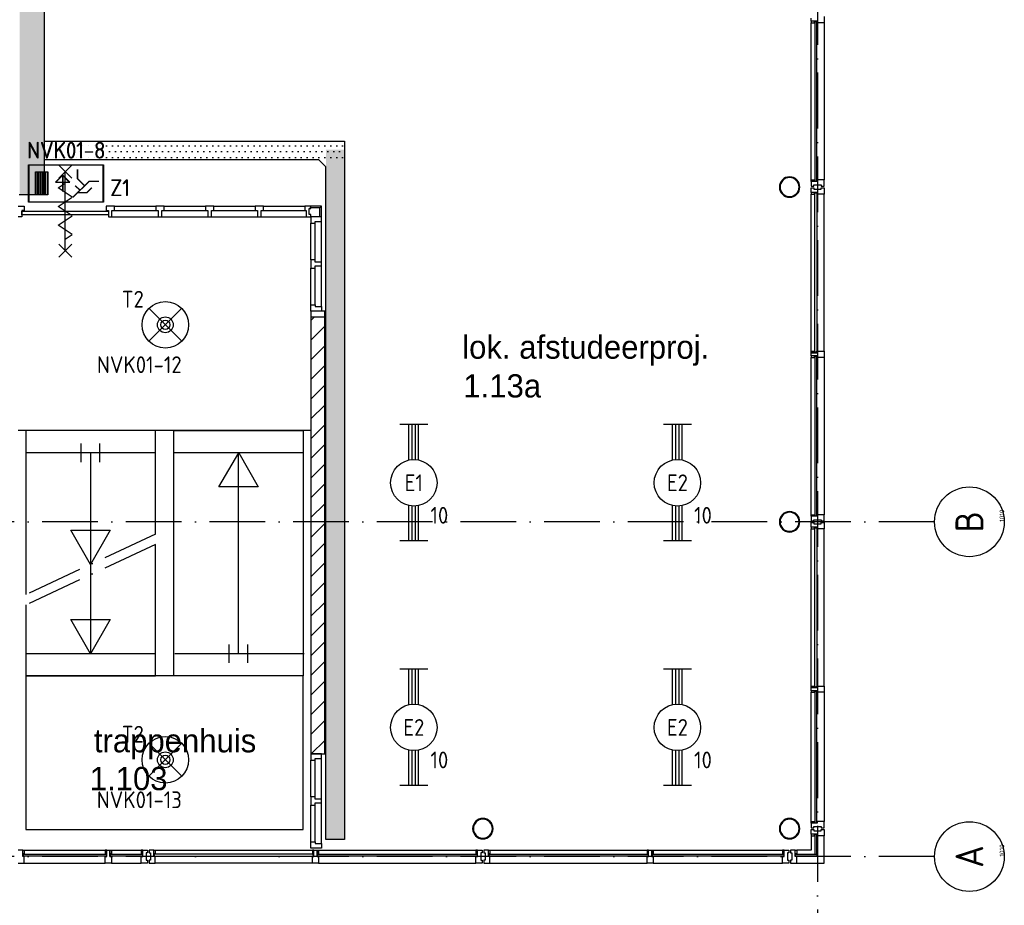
# Model space of a CAD drawing. Header units: millimetres. Extents: x 84333 to 240712, y -2244 to 84291.
# Tile 60 of 87: x 181735 to 192328, y 8652 to 18176. Entities that reach past the tile are written whole.
import ezdxf
from ezdxf.enums import TextEntityAlignment as Align

# ---------------------------------------------------------------- set-up
doc = ezdxf.new("R2010")
doc.units = ezdxf.units.MM
doc.header["$LTSCALE"] = 100
doc.linetypes.add('DASHDOT', pattern=[9, 6, -1.5, 0, -1.5])
doc.layers.get('0').update_dxf_attribs({"linetype": 'CONTINUOUS'})
for name, color, linetype in [('AFDELING', 4, 'CONTINUOUS'), ('AL$1----_ALGEMEEN', 7, 'CONTINUOUS'), ('AL$2----_RENVOOI', 7, 'CONTINUOUS'), ('AL$7----_STRAMIEN', 1, 'DASHDOT'), ('AL24----_TRAPPEN', 7, 'CONTINUOUS'), ('AL28----_KONSTRUKTIE', 3, 'CONTINUOUS'), ('AL31----_BUITENKOZ', 7, 'CONTINUOUS'), ('AL32----_BINNENKOZ', 7, 'CONTINUOUS'), ('AL65----_BEVEILIGING', 7, 'CONTINUOUS'), ('ALN-----_BLOCKNAAM', 2, 'CONTINUOUS'), ('ALXA1---_RASTER50', 12, 'CONTINUOUS'), ('ALXAB---_PREFABBETON', 1, 'CONTINUOUS'), ('ALXOU---_GLAS', 7, 'CONTINUOUS'), ('BOUW', 8, 'CONTINUOUS'), ('EB63101-_ATTRIB', 2, 'CONTINUOUS'), ('EB63202-_ATTRIB', 2, 'CONTINUOUS'), ('EB63501-_ATTRIB', 2, 'CONTINUOUS'), ('EL63101-_LICHT-ARM', 3, 'CONTINUOUS'), ('EL63202-_NOODVRL-TXT', 3, 'CONTINUOUS'), ('EL63501-_NOODVRL-ARM', 3, 'CONTINUOUS'), ('EL6441--_DATACOM', 3, 'CONTINUOUS'), ('KABELGGOOT1', 8, 'CONTINUOUS')]:
    doc.layers.add(name, color=color, linetype=linetype)
doc.styles.add('1_8', font='ISO', dxfattribs={"height": 1.8})
doc.styles.add('BURO-025', font='BUROFONT.shx', dxfattribs={"height": 250})
doc.styles.add('NORATT', font='isocp.shx')
doc.styles.get("Standard").update_dxf_attribs({"font": 'iso.shx'})
doc.styles.add('TECHNIC', font='technic_.ttf')
pattern_1 = [(8e-14, (39793.956, 199192.7), (31.75, 63.5), [0, -63.5])]

# ---------------------------------------------------------------- blocks, each defined once
blk = doc.blocks.new('ES3N026')
for p, q in [((2.25, 1.25), (2.25, -1.25)), ((2.5, 1.25), (2.5, -1.25)), ((2.75, 1.25), (2.75, -1.25)), ((3, 1.25), (3, -1.25)), ((-1.5, 0.75), (-1, 0.25)), ((0.38, -0.88), (0.38, 0.87))]:
    blk.add_line(p, q)
for points in [[(4.01, 2.01), (4.01, -1.98), (-3.99, -1.98), (-3.99, 2.01)], [(3.25, -1.25), (2, -1.25), (2, 1.25), (3.25, 1.25)], [(0.38, -0.88), (1.12, -0.13), (-0.37, -0.13)]]:
    blk.add_lwpolyline(points, close=True)
for points in [[(-0.75, 1.5), (-2.5, -0.25), (-3.5, -0.25)], [(-1.25, 1), (-2.25, 1), (-2.75, 0.5)], [(-2, 0.25), (-1.25, -0.5), (-1.25, -1.5)]]:
    blk.add_lwpolyline(points)
at = {"color": 2, "style": '1_8', "flags": 8}
blk.add_attdef('NUMMER', text='', height=1.8, dxfattribs=at).set_placement((4, 3.75), align=Align.MIDDLE)
at = {"style": '1_8'}
for tag, flags, p in [('A_CODE', 8, (-3.5, 2.75)), ('SCHAK', 8, (3.5, 2.75)), ('GROEP', 8, (-3.5, -2.75)), ('KAST', 9, (3.5, -2.75))]:
    blk.add_attdef(tag, text='', height=1.8, dxfattribs=dict(at, flags=flags)).set_placement(p, align=Align.MIDDLE_CENTER)
blk = doc.blocks.new('ES3G01')
at = {"color": 0}
for p, q in [((-1.77, 1.77), (1.77, -1.77)), ((1.77, 1.77), (-1.77, -1.77))]:
    blk.add_line(p, q, dxfattribs=at)
at = {"color": 6}
blk.add_lwpolyline([(1.77, -1.77), (1.75, -1.75)], dxfattribs=at)
blk.add_circle((0, 0), 2.5)
at = {"color": 0}
for radius in [0.85, 0.5]:
    blk.add_circle((0, 0), radius, dxfattribs=at)
at = {"color": 6, "style": '1_8'}
for tag, flags, p in [('A_CODE', 8, (-3.5, 2.75)), ('SCHAK', 8, (3.5, 2.75)), ('GROEP', 8, (-3.5, -2.75)), ('KAST', 9, (3.5, -2.75))]:
    blk.add_attdef(tag, text='', height=1.8, dxfattribs=dict(at, flags=flags)).set_placement(p, align=Align.MIDDLE)
blk = doc.blocks.new('EJ3T20')
at = {"color": 0}
for p, q in [((-6.25, -1.5), (-6.25, 1.5)), ((6.25, -1.5), (6.25, 1.5)), ((-6.25, 0.52), (-2.44, 0.52)), ((-6.25, 0.17), (-2.49, 0.17)), ((2.44, 0.52), (6.25, 0.52)), ((2.49, 0.17), (6.25, 0.17)), ((-6.25, -0.17), (-2.49, -0.17)), ((-6.25, -0.52), (-2.44, -0.52)), ((2.44, -0.52), (6.25, -0.52)), ((2.49, -0.17), (6.25, -0.17))]:
    blk.add_line(p, q, dxfattribs=at)
blk.add_circle((0, 0), 2.5, dxfattribs=at)
at = {"color": 0, "style": '1_8'}
for tag, flags, p in [('SCHAK', 8, (3.5, 2.75)), ('A_CODE', 8, (0, 0)), ('GROEP', 8, (-3.5, -2.75)), ('KAST', 9, (3.5, -2.75))]:
    blk.add_attdef(tag, text='', height=1.8, dxfattribs=dict(at, flags=flags)).set_placement(p, align=Align.MIDDLE)
blk = doc.blocks.new('1010')
at = {"layer": 'AL$7----_STRAMIEN', "color": 7, "linetype": 'Continuous'}
blk.add_circle((0, 750), 750, dxfattribs=at)
at = {"layer": 'AL$7----_STRAMIEN', "color": 3, "linetype": 'Continuous'}
blk.add_attdef('STR-NAAM', text='', height=600, rotation=360, dxfattribs=at).set_placement((0, 750), align=Align.MIDDLE)
at = {"layer": 'ALN-----_BLOCKNAAM', "linetype": 'Continuous'}
blk.add_text('1010', height=100, dxfattribs=at).set_placement((0, 0))
blk = doc.blocks.new('A$C13e6995e')
at = {"layer": 'KABELGGOOT1'}
h = blk.add_hatch(dxfattribs=at)
h.set_pattern_fill('DOTS', color=256, scale=40, style=0)
h.set_pattern_definition(pattern_1)
h.paths.add_polyline_path([(97665, 37824), (97403, 37828), (97403, 18541), (97665, 18541)])
h = blk.add_hatch(dxfattribs=at)
h.set_pattern_fill('DOTS', color=256, scale=40, style=0)
h.set_pattern_definition(pattern_1)
h.paths.add_polyline_path([(100877, 19100), (97679, 19100), (97679, 18913), (100620, 18913), (100621, 18912), (100877, 18912)])
h = blk.add_hatch(dxfattribs=at)
h.set_pattern_fill('DOTS', color=256, scale=40, style=0)
h.set_pattern_definition(pattern_1)
h.paths.add_polyline_path([(100892, 19021), (100696, 19021), (100696, 11605), (100892, 11605)])
at = {"layer": 'AL$1----_ALGEMEEN', "color": 8}
for p, q in [((99057, 15295), (99057, 15295)), ((99059, 15322), (99059, 15322))]:
    blk.add_line(p, q, dxfattribs=at)
at = {"layer": 'AL$2----_RENVOOI', "color": 8}
for p, q in [((100534, 16002), (97387, 16002)), ((98862, 15762), (97467, 15762)), ((100453, 15762), (99062, 15762)), ((98862, 13602), (97468, 13602)), ((100464, 13602), (99072, 13602))]:
    blk.add_line(p, q, dxfattribs=at)
at = {"layer": 'AL$7----_STRAMIEN', "color": 1}
for p, q in [((105985, 79257), (105985, 9360)), ((107244, 11420), (89366, 11420))]:
    blk.add_line(p, q, dxfattribs=at)
blk.add_lwpolyline([(107244, 15020), (59485, 15020), (37921, 15020)], dxfattribs=at)
at = {"layer": 'AL24----_TRAPPEN', "color": 8}
for p, q in [((98862, 16002), (97467, 16002)), ((97467, 16002), (97468, 14238)), ((98862, 14885), (98862, 16002)), ((99062, 13362), (99062, 16002)), ((99062, 16002), (100453, 16002)), ((100453, 16002), (100453, 13362)), ((98064, 15662), (98064, 15862)), ((98264, 15662), (98264, 15862)), ((98164, 15762), (98164, 13602)), ((99546, 15396), (99758, 15762)), ((99756, 13602), (99756, 15762)), ((99758, 15762), (99969, 15396)), ((99969, 15396), (99546, 15396)), ((98164, 14562), (97953, 14929)), ((97953, 14929), (98376, 14929)), ((98376, 14929), (98164, 14562)), ((98862, 13362), (98863, 14776)), ((97468, 14127), (97467, 13362)), ((98164, 13602), (97953, 13969)), ((97953, 13969), (98376, 13969)), ((98376, 13969), (98164, 13602)), ((99656, 13502), (99656, 13702)), ((99856, 13502), (99856, 13702)), ((97467, 13362), (98862, 13362)), ((97467, 13362), (97467, 11712)), ((100453, 13362), (97467, 13362)), ((100453, 13362), (99062, 13362)), ((100453, 11712), (100453, 13362)), ((97467, 11712), (100453, 11712))]:
    blk.add_line(p, q, dxfattribs=at)
at = {"layer": 'AL24----_TRAPPEN', "color": 8, "linetype": 'DASHDOT'}
for p, q in [((98863, 14886), (97468, 14238)), ((98863, 14776), (97468, 14127))]:
    blk.add_line(p, q, dxfattribs=at)
at = {"layer": 'AL28----_KONSTRUKTIE', "color": 8}
for p, q in [((100685, 17286), (100535, 17286)), ((100535, 17286), (100535, 12524)), ((100685, 12524), (100685, 17286)), ((100535, 12524), (100685, 12524))]:
    blk.add_line(p, q, dxfattribs=at)
for centre, radius, start, end in [((105685, 18620), 110, 0, 180), ((105685, 18620), 102, 0, 180), ((105685, 18620), 110, 180, 0), ((105685, 18620), 102, 180, 0), ((105685, 15020), 110, 0, 180), ((105685, 15020), 102, 0, 180), ((105685, 15020), 110, 180, 0), ((105685, 15020), 102, 180, 0), ((102385, 11720), 110, 0, 180), ((102385, 11720), 102, 0, 180), ((105685, 11720), 110, 0, 180), ((105685, 11720), 102, 0, 180), ((102385, 11720), 110, 180, 0), ((102385, 11720), 102, 180, 0), ((105685, 11720), 110, 180, 0), ((105685, 11720), 102, 180, 0)]:
    blk.add_arc(centre, radius, start, end, dxfattribs=at)
at = {"layer": 'AL31----_BUITENKOZ', "color": 8}
for p, q in [((106055, 20454), (106055, 20387)), ((105916, 20404), (105916, 20437)), ((105983, 20404), (105916, 20404)), ((105954, 20404), (105916, 20404)), ((105916, 20404), (105916, 20387)), ((105916, 20387), (105954, 20387)), ((105916, 18696), (105916, 20387)), ((105983, 20404), (105954, 20404)), ((105954, 20404), (105954, 20387)), ((105954, 20387), (105954, 20404)), ((105954, 20387), (105958, 20387)), ((105958, 20387), (105958, 20400)), ((105958, 20400), (105979, 20400)), ((105979, 20400), (105979, 20387)), ((105979, 20387), (105983, 20387)), ((105983, 20387), (105983, 20404)), ((105983, 20387), (105983, 20404)), ((106055, 20387), (105983, 20387)), ((106055, 20387), (106055, 18696)), ((105916, 18679), (105916, 18696)), ((105916, 18696), (105954, 18696)), ((105954, 18679), (105916, 18679)), ((105983, 18679), (105916, 18679)), ((105916, 18679), (105916, 18629)), ((105945, 18629), (105945, 18643)), ((105945, 18643), (106025, 18643)), ((105954, 18696), (105954, 18679)), ((105954, 18696), (105958, 18696)), ((105954, 18679), (105954, 18696)), ((105983, 18679), (105954, 18679)), ((105958, 18696), (105958, 18683)), ((105958, 18683), (105979, 18683)), ((105979, 18683), (105979, 18696)), ((105979, 18696), (105983, 18696)), ((105983, 18696), (105983, 18679)), ((105983, 18696), (105983, 18679)), ((106055, 18696), (105983, 18696)), ((106025, 18643), (106025, 18629)), ((106055, 18629), (106055, 18696)), ((105916, 18629), (105945, 18629)), ((105916, 18561), (105916, 18611)), ((105916, 18611), (105945, 18611)), ((105954, 18561), (105916, 18561)), ((105916, 18561), (105916, 18544)), ((105983, 18561), (105916, 18561)), ((105916, 16854), (105916, 18544)), ((105916, 18544), (105954, 18544)), ((105945, 18611), (105945, 18597)), ((105945, 18597), (106025, 18597)), ((105954, 18544), (105954, 18561)), ((105983, 18561), (105954, 18561)), ((105954, 18561), (105954, 18544)), ((105954, 18544), (105958, 18544)), ((105958, 18544), (105958, 18557)), ((105958, 18557), (105979, 18557)), ((105979, 18557), (105979, 18544)), ((105979, 18544), (105983, 18544)), ((105983, 18544), (105983, 18561)), ((105983, 18544), (105983, 18561)), ((106055, 18544), (105983, 18544)), ((106025, 18629), (106055, 18629)), ((106025, 18597), (106025, 18611)), ((106025, 18611), (106055, 18611)), ((106055, 18611), (106055, 18544)), ((106055, 16854), (106055, 18544)), ((105916, 16837), (105916, 16854)), ((105916, 16854), (105954, 16854)), ((105954, 16854), (105958, 16854)), ((105954, 16837), (105954, 16854)), ((105954, 16854), (105954, 16837)), ((105958, 16854), (105958, 16841)), ((105979, 16841), (105979, 16854)), ((105979, 16854), (105983, 16854)), ((105983, 16837), (105983, 16854)), ((105983, 16854), (106055, 16854)), ((105983, 16854), (105983, 16837)), ((106055, 16854), (106055, 16787)), ((105916, 16804), (105916, 16837)), ((105916, 16837), (105983, 16837)), ((105954, 16837), (105916, 16837)), ((105954, 16804), (105916, 16804)), ((105916, 16804), (105916, 16787)), ((105983, 16804), (105916, 16804)), ((105916, 15096), (105916, 16787)), ((105916, 16787), (105954, 16787)), ((105983, 16837), (105954, 16837)), ((105983, 16804), (105954, 16804)), ((105954, 16804), (105954, 16787)), ((105954, 16787), (105954, 16804)), ((105954, 16787), (105958, 16787)), ((105958, 16841), (105979, 16841)), ((105958, 16787), (105958, 16800)), ((105958, 16800), (105979, 16800)), ((105979, 16800), (105979, 16787)), ((105979, 16787), (105983, 16787)), ((105983, 16787), (105983, 16804)), ((105983, 16787), (105983, 16804)), ((106055, 16787), (105983, 16787)), ((106055, 16787), (106055, 15096)), ((105916, 15079), (105916, 15096)), ((105916, 15096), (105954, 15096)), ((105954, 15079), (105916, 15079)), ((105983, 15079), (105916, 15079)), ((105916, 15079), (105916, 15029)), ((105945, 15029), (105945, 15043)), ((105945, 15043), (106025, 15043)), ((105954, 15096), (105954, 15079)), ((105954, 15096), (105958, 15096)), ((105954, 15079), (105954, 15096)), ((105983, 15079), (105954, 15079)), ((105958, 15096), (105958, 15083)), ((105958, 15083), (105979, 15083)), ((105979, 15083), (105979, 15096)), ((105979, 15096), (105983, 15096)), ((105983, 15096), (105983, 15079)), ((105983, 15096), (105983, 15079)), ((106055, 15096), (105983, 15096)), ((106025, 15043), (106025, 15029)), ((106055, 15029), (106055, 15096)), ((105916, 15029), (105945, 15029)), ((105916, 14961), (105916, 15011)), ((105916, 15011), (105945, 15011)), ((105954, 14961), (105916, 14961)), ((105916, 14961), (105916, 14944)), ((105983, 14961), (105916, 14961)), ((105916, 13254), (105916, 14944)), ((105916, 14944), (105954, 14944)), ((105945, 15011), (105945, 14997)), ((105945, 14997), (106025, 14997)), ((105954, 14944), (105954, 14961)), ((105983, 14961), (105954, 14961)), ((105954, 14961), (105954, 14944)), ((105954, 14944), (105958, 14944)), ((105958, 14944), (105958, 14957)), ((105958, 14957), (105979, 14957)), ((105979, 14957), (105979, 14944)), ((105979, 14944), (105983, 14944)), ((105983, 14944), (105983, 14961)), ((105983, 14944), (105983, 14961)), ((106055, 14944), (105983, 14944)), ((106025, 15029), (106055, 15029)), ((106025, 14997), (106025, 15011)), ((106025, 15011), (106055, 15011)), ((106055, 15011), (106055, 14944)), ((106055, 13254), (106055, 14944)), ((105916, 13237), (105916, 13254)), ((105916, 13254), (105954, 13254)), ((105954, 13254), (105958, 13254)), ((105954, 13237), (105954, 13254)), ((105954, 13254), (105954, 13237)), ((105958, 13254), (105958, 13241)), ((105958, 13241), (105979, 13241)), ((105979, 13241), (105979, 13254)), ((105979, 13254), (105983, 13254)), ((105983, 13237), (105983, 13254)), ((105983, 13254), (106055, 13254)), ((105983, 13254), (105983, 13237)), ((106055, 13254), (106055, 13187)), ((105916, 13204), (105916, 13237)), ((105916, 13237), (105983, 13237)), ((105954, 13237), (105916, 13237)), ((105954, 13204), (105916, 13204)), ((105916, 13204), (105916, 13187)), ((105983, 13204), (105916, 13204)), ((105916, 13187), (105954, 13187)), ((105916, 11796), (105916, 13187)), ((105983, 13237), (105954, 13237)), ((105983, 13204), (105954, 13204)), ((105954, 13204), (105954, 13187)), ((105954, 13187), (105954, 13204)), ((105954, 13187), (105958, 13187)), ((105958, 13187), (105958, 13200)), ((105958, 13200), (105979, 13200)), ((105979, 13200), (105979, 13187)), ((105979, 13187), (105983, 13187)), ((105983, 13187), (105983, 13204)), ((105983, 13187), (105983, 13204)), ((106055, 13187), (105983, 13187)), ((106055, 13187), (106055, 11796)), ((105916, 11779), (105916, 11796)), ((105916, 11796), (105954, 11796)), ((105954, 11779), (105916, 11779)), ((105983, 11779), (105916, 11779)), ((105916, 11779), (105916, 11729)), ((105954, 11796), (105954, 11779)), ((105954, 11796), (105958, 11796)), ((105954, 11779), (105954, 11796)), ((105983, 11779), (105954, 11779)), ((105958, 11796), (105958, 11783)), ((105958, 11783), (105979, 11783)), ((105979, 11783), (105979, 11796)), ((105979, 11796), (105983, 11796)), ((105983, 11796), (105983, 11779)), ((105983, 11796), (105983, 11779)), ((106055, 11796), (105983, 11796)), ((106055, 11729), (106055, 11796)), ((105916, 11729), (105945, 11729)), ((105945, 11729), (105945, 11743)), ((105945, 11743), (106025, 11743)), ((106025, 11743), (106025, 11729)), ((106025, 11729), (106055, 11729)), ((105916, 11644), (105916, 11489)), ((106055, 11350), (106055, 11644)), ((97435, 11489), (97385, 11489)), ((97435, 11451), (97435, 11489)), ((97435, 11489), (97452, 11489)), ((97435, 11489), (98339, 11489)), ((97435, 11422), (97435, 11489)), ((97435, 11422), (97435, 11451)), ((97435, 11451), (97452, 11451)), ((97452, 11451), (97435, 11451)), ((97452, 11447), (97439, 11447)), ((97439, 11447), (97439, 11426)), ((97452, 11489), (97452, 11451)), ((97452, 11451), (97452, 11447)), ((98339, 11489), (98322, 11489)), ((98322, 11489), (98322, 11451)), ((98322, 11451), (98339, 11451)), ((98322, 11451), (98322, 11447)), ((98339, 11451), (98322, 11451)), ((98322, 11447), (98335, 11447)), ((98335, 11447), (98335, 11426)), ((98339, 11451), (98339, 11489)), ((98339, 11422), (98339, 11489)), ((98339, 11489), (98372, 11489)), ((98339, 11422), (98339, 11451)), ((98372, 11489), (98372, 11422)), ((98372, 11451), (98372, 11489)), ((98372, 11489), (98389, 11489)), ((98372, 11422), (98372, 11451)), ((98372, 11451), (98389, 11451)), ((98389, 11451), (98372, 11451)), ((98389, 11447), (98376, 11447)), ((98376, 11447), (98376, 11426)), ((98389, 11489), (98709, 11489)), ((98389, 11489), (98389, 11451)), ((98389, 11451), (98389, 11447)), ((98726, 11489), (98709, 11489)), ((98709, 11489), (98709, 11451)), ((98709, 11451), (98726, 11451)), ((98709, 11451), (98709, 11447)), ((98726, 11451), (98709, 11451)), ((98709, 11447), (98722, 11447)), ((98722, 11447), (98722, 11426)), ((98726, 11451), (98726, 11489)), ((98726, 11422), (98726, 11489)), ((98726, 11489), (98776, 11489)), ((98726, 11422), (98726, 11451)), ((98776, 11460), (98762, 11460)), ((98762, 11460), (98762, 11380)), ((98776, 11489), (98776, 11460)), ((98844, 11489), (98794, 11489)), ((98794, 11489), (98794, 11460)), ((98794, 11460), (98808, 11460)), ((98808, 11460), (98808, 11380)), ((98844, 11451), (98844, 11489)), ((98844, 11489), (98861, 11489)), ((98844, 11422), (98844, 11489)), ((98861, 11451), (98844, 11451)), ((98844, 11422), (98844, 11451)), ((98844, 11451), (98861, 11451)), ((98861, 11447), (98848, 11447)), ((98848, 11447), (98848, 11426)), ((98861, 11489), (98861, 11451)), ((98861, 11489), (100551, 11489)), ((98861, 11451), (98861, 11447)), ((100568, 11489), (100551, 11489)), ((100551, 11489), (100551, 11451)), ((100551, 11451), (100551, 11447)), ((100568, 11451), (100551, 11451)), ((100551, 11451), (100568, 11451)), ((100551, 11447), (100564, 11447)), ((100564, 11447), (100564, 11426)), ((100568, 11451), (100568, 11489)), ((100568, 11422), (100568, 11489)), ((100568, 11489), (100601, 11489)), ((100568, 11422), (100568, 11451)), ((100601, 11489), (100601, 11422)), ((100601, 11451), (100601, 11489)), ((100601, 11489), (100618, 11489)), ((100601, 11422), (100601, 11451)), ((100601, 11451), (100618, 11451)), ((100618, 11451), (100601, 11451)), ((100618, 11447), (100605, 11447)), ((100605, 11447), (100605, 11426)), ((100618, 11489), (102309, 11489)), ((100618, 11489), (100618, 11451)), ((100618, 11451), (100618, 11447)), ((102326, 11489), (102309, 11489)), ((102309, 11489), (102309, 11451)), ((102309, 11451), (102326, 11451)), ((102309, 11451), (102309, 11447)), ((102326, 11451), (102309, 11451)), ((102309, 11447), (102322, 11447)), ((102322, 11447), (102322, 11426)), ((102326, 11451), (102326, 11489)), ((102326, 11422), (102326, 11489)), ((102326, 11489), (102376, 11489)), ((102326, 11422), (102326, 11451)), ((102376, 11460), (102362, 11460)), ((102362, 11460), (102362, 11380)), ((102376, 11489), (102376, 11460)), ((102444, 11489), (102394, 11489)), ((102394, 11489), (102394, 11460)), ((102394, 11460), (102408, 11460)), ((102408, 11460), (102408, 11380)), ((102444, 11489), (104168, 11489)), ((102444, 11451), (102444, 11489)), ((102444, 11489), (102461, 11489)), ((102444, 11422), (102444, 11489)), ((102444, 11422), (102444, 11451)), ((102444, 11451), (102461, 11451)), ((102461, 11451), (102444, 11451)), ((102461, 11447), (102448, 11447)), ((102448, 11447), (102448, 11426)), ((102461, 11489), (102461, 11451)), ((102461, 11451), (102461, 11447)), ((104168, 11489), (104151, 11489)), ((104151, 11489), (104151, 11451)), ((104151, 11451), (104168, 11451)), ((104151, 11451), (104151, 11447)), ((104168, 11451), (104151, 11451)), ((104151, 11447), (104164, 11447)), ((104164, 11447), (104164, 11426)), ((104168, 11451), (104168, 11489)), ((104168, 11422), (104168, 11489)), ((104168, 11489), (104201, 11489)), ((104168, 11422), (104168, 11451)), ((104201, 11489), (104201, 11422)), ((104201, 11451), (104201, 11489)), ((104201, 11489), (104218, 11489)), ((104201, 11422), (104201, 11451)), ((104201, 11451), (104218, 11451)), ((104218, 11451), (104201, 11451)), ((104218, 11447), (104205, 11447)), ((104205, 11447), (104205, 11426)), ((104218, 11489), (105609, 11489)), ((104218, 11489), (104218, 11451)), ((104218, 11451), (104218, 11447)), ((105626, 11489), (105609, 11489)), ((105609, 11489), (105609, 11451)), ((105609, 11451), (105626, 11451)), ((105609, 11451), (105609, 11447)), ((105626, 11451), (105609, 11451)), ((105609, 11447), (105622, 11447)), ((105622, 11447), (105622, 11426)), ((105626, 11451), (105626, 11489)), ((105626, 11422), (105626, 11489)), ((105626, 11489), (105676, 11489)), ((105626, 11422), (105626, 11451)), ((105676, 11460), (105662, 11460)), ((105662, 11460), (105662, 11380)), ((105676, 11489), (105676, 11460)), ((105916, 11489), (105761, 11489)), ((97385, 11350), (97452, 11350)), ((97452, 11422), (97435, 11422)), ((97452, 11422), (97435, 11422)), ((97439, 11426), (97452, 11426)), ((97452, 11426), (97452, 11422)), ((97452, 11350), (97452, 11422)), ((97452, 11350), (98322, 11350)), ((98335, 11426), (98322, 11426)), ((98322, 11426), (98322, 11422)), ((98322, 11422), (98339, 11422)), ((98322, 11350), (98322, 11422)), ((98322, 11422), (98339, 11422)), ((98389, 11350), (98322, 11350)), ((98372, 11422), (98389, 11422)), ((98389, 11422), (98372, 11422)), ((98376, 11426), (98389, 11426)), ((98389, 11426), (98389, 11422)), ((98389, 11422), (98389, 11350)), ((98389, 11350), (98709, 11350)), ((98722, 11426), (98709, 11426)), ((98709, 11426), (98709, 11422)), ((98709, 11422), (98726, 11422)), ((98709, 11350), (98709, 11422)), ((98709, 11422), (98726, 11422)), ((98776, 11350), (98709, 11350)), ((98762, 11380), (98776, 11380)), ((98776, 11380), (98776, 11350)), ((98808, 11380), (98794, 11380)), ((98794, 11380), (98794, 11350)), ((98794, 11350), (98861, 11350)), ((98861, 11422), (98844, 11422)), ((98861, 11422), (98844, 11422)), ((98848, 11426), (98861, 11426)), ((98861, 11426), (98861, 11422)), ((98861, 11350), (98861, 11422)), ((100551, 11350), (98861, 11350)), ((100564, 11426), (100551, 11426)), ((100551, 11426), (100551, 11422)), ((100551, 11422), (100568, 11422)), ((100551, 11350), (100551, 11422)), ((100551, 11422), (100568, 11422)), ((100618, 11350), (100551, 11350)), ((100601, 11422), (100618, 11422)), ((100618, 11422), (100601, 11422)), ((100605, 11426), (100618, 11426)), ((100618, 11426), (100618, 11422)), ((100618, 11422), (100618, 11350)), ((100618, 11350), (102309, 11350)), ((102322, 11426), (102309, 11426)), ((102309, 11426), (102309, 11422)), ((102309, 11422), (102326, 11422)), ((102309, 11350), (102309, 11422)), ((102309, 11422), (102326, 11422)), ((102376, 11350), (102309, 11350)), ((102362, 11380), (102376, 11380)), ((102376, 11380), (102376, 11350)), ((102408, 11380), (102394, 11380)), ((102394, 11380), (102394, 11350)), ((102394, 11350), (102461, 11350)), ((102461, 11422), (102444, 11422)), ((102461, 11422), (102444, 11422)), ((102448, 11426), (102461, 11426)), ((102461, 11426), (102461, 11422)), ((102461, 11350), (102461, 11422)), ((102461, 11350), (104151, 11350)), ((104164, 11426), (104151, 11426)), ((104151, 11426), (104151, 11422)), ((104151, 11422), (104168, 11422)), ((104151, 11350), (104151, 11422)), ((104151, 11422), (104168, 11422)), ((104218, 11350), (104151, 11350)), ((104201, 11422), (104218, 11422)), ((104218, 11422), (104201, 11422)), ((104205, 11426), (104218, 11426)), ((104218, 11426), (104218, 11422)), ((104218, 11422), (104218, 11350)), ((104218, 11350), (105609, 11350)), ((105622, 11426), (105609, 11426)), ((105609, 11426), (105609, 11422)), ((105609, 11422), (105626, 11422)), ((105609, 11350), (105609, 11422)), ((105609, 11422), (105626, 11422)), ((105676, 11350), (105609, 11350)), ((105662, 11380), (105676, 11380)), ((105676, 11380), (105676, 11350)), ((105761, 11350), (106055, 11350))]:
    blk.add_line(p, q, dxfattribs=at)
at = {"layer": 'AL31----_BUITENKOZ', "color": 8, "linetype": 'Continuous'}
for p, q in [((105916, 11661), (105916, 11711)), ((105916, 11711), (105922, 11711)), ((105954, 11661), (105916, 11661)), ((105916, 11661), (105916, 11644)), ((105983, 11661), (105916, 11661)), ((105922, 11711), (105936, 11711)), ((105936, 11711), (105936, 11711)), ((105936, 11711), (105945, 11711)), ((105945, 11711), (105945, 11697)), ((105945, 11697), (106025, 11697)), ((105954, 11644), (105954, 11661)), ((105983, 11644), (105983, 11661)), ((106025, 11697), (106025, 11711)), ((106025, 11711), (106035, 11711)), ((106035, 11711), (106035, 11711)), ((106035, 11711), (106049, 11711)), ((106049, 11711), (106055, 11711)), ((106055, 11711), (106055, 11692)), ((106055, 11692), (106055, 11644)), ((105916, 11644), (105954, 11644)), ((106036, 11644), (105983, 11644)), ((106044, 11644), (106036, 11644)), ((106048, 11644), (106044, 11644)), ((106055, 11644), (106048, 11644)), ((105744, 11489), (105694, 11489)), ((105694, 11489), (105694, 11483)), ((105694, 11483), (105694, 11469)), ((105694, 11469), (105694, 11469)), ((105694, 11469), (105694, 11460)), ((105694, 11460), (105708, 11460)), ((105708, 11460), (105708, 11380)), ((105744, 11451), (105744, 11489)), ((105744, 11489), (105761, 11489)), ((105744, 11422), (105744, 11489)), ((105761, 11451), (105744, 11451)), ((105761, 11489), (105761, 11451)), ((105708, 11380), (105694, 11380)), ((105694, 11380), (105694, 11370)), ((105694, 11370), (105694, 11370)), ((105694, 11370), (105694, 11356)), ((105694, 11356), (105694, 11350)), ((105694, 11350), (105713, 11350)), ((105713, 11350), (105761, 11350)), ((105761, 11422), (105744, 11422)), ((105761, 11369), (105761, 11422)), ((105761, 11361), (105761, 11369)), ((105761, 11357), (105761, 11361)), ((105761, 11350), (105761, 11357))]:
    blk.add_line(p, q, dxfattribs=at)
at = {"layer": 'AL32----_BINNENKOZ', "color": 8}
for p, q in [((97385, 18414), (97452, 18414)), ((97452, 18367), (97425, 18367)), ((97425, 18367), (97425, 18300)), ((97427, 18320), (97427, 18361)), ((97427, 18361), (98357, 18361)), ((97452, 18414), (97452, 18367)), ((98422, 18414), (98332, 18414)), ((98332, 18414), (98332, 18367)), ((98332, 18367), (98359, 18367)), ((98357, 18361), (98357, 18320)), ((98359, 18367), (98359, 18300)), ((98395, 18300), (98395, 18367)), ((98395, 18367), (98422, 18367)), ((98422, 18414), (98866, 18414)), ((98422, 18367), (98422, 18414)), ((98422, 18367), (98866, 18367)), ((98956, 18414), (98866, 18414)), ((98866, 18414), (98866, 18367)), ((98866, 18367), (98891, 18367)), ((98891, 18367), (98891, 18300)), ((98931, 18300), (98931, 18367)), ((98931, 18367), (98956, 18367)), ((98956, 18367), (98956, 18414)), ((98956, 18414), (99400, 18414)), ((98956, 18367), (99400, 18367)), ((99490, 18414), (99400, 18414)), ((99400, 18414), (99400, 18367)), ((99400, 18367), (99425, 18367)), ((99425, 18367), (99425, 18300)), ((99465, 18300), (99465, 18367)), ((99465, 18367), (99490, 18367)), ((99490, 18367), (99490, 18414)), ((99490, 18414), (99934, 18414)), ((99490, 18367), (99934, 18367)), ((100024, 18414), (99934, 18414)), ((99934, 18414), (99934, 18367)), ((99934, 18367), (99959, 18367)), ((99959, 18367), (99959, 18300)), ((99999, 18300), (99999, 18367)), ((99999, 18367), (100024, 18367)), ((100024, 18367), (100024, 18414)), ((100024, 18414), (100468, 18414)), ((100024, 18367), (100468, 18367)), ((100535, 18414), (100468, 18414)), ((100468, 18414), (100468, 18367)), ((100468, 18367), (100485, 18367)), ((100485, 18367), (100485, 18300)), ((100518, 18324), (100518, 18391)), ((100518, 18391), (100535, 18391)), ((100649, 18414), (100525, 18414)), ((100631, 18396), (100525, 18396)), ((100535, 18391), (100535, 18414)), ((100631, 18396), (100649, 18414)), ((100631, 18305), (100631, 18396)), ((100649, 18305), (100649, 18414)), ((97425, 18300), (97385, 18300)), ((98357, 18320), (97427, 18320)), ((98359, 18300), (98395, 18300)), ((98395, 18300), (98891, 18300)), ((98891, 18300), (98931, 18300)), ((98929, 18300), (99425, 18300)), ((99425, 18300), (99465, 18300)), ((99463, 18300), (99959, 18300)), ((99959, 18300), (99999, 18300)), ((99999, 18300), (100501, 18300)), ((100485, 18300), (100535, 18300)), ((100535, 18324), (100518, 18324)), ((100535, 18300), (100535, 18324))]:
    blk.add_line(p, q, dxfattribs=at)
at = {"layer": 'AL32----_BINNENKOZ', "color": 8, "linetype": 'Continuous'}
for p, q in [((100535, 18300), (100535, 18233)), ((100649, 18300), (100535, 18300)), ((100535, 18233), (100582, 18233)), ((100535, 17838), (100535, 18233)), ((100582, 18233), (100582, 18250)), ((100582, 18250), (100649, 18250)), ((100582, 17838), (100582, 18233)), ((100649, 18250), (100649, 18300)), ((100649, 17813), (100649, 18250)), ((100582, 17838), (100535, 17838)), ((100535, 17838), (100535, 17748)), ((100582, 17813), (100582, 17838)), ((100649, 17813), (100582, 17813)), ((100649, 17773), (100649, 17813)), ((100535, 17748), (100582, 17748)), ((100535, 17353), (100535, 17748)), ((100582, 17748), (100582, 17773)), ((100582, 17773), (100649, 17773)), ((100582, 17353), (100582, 17748)), ((100649, 17336), (100649, 17773)), ((100535, 17286), (100535, 17353)), ((100535, 17353), (100582, 17353)), ((100649, 17286), (100535, 17286)), ((100582, 17353), (100582, 17336)), ((100582, 17336), (100649, 17336)), ((100649, 17336), (100649, 17286)), ((100535, 12524), (100535, 12457)), ((100649, 12524), (100535, 12524)), ((100649, 12474), (100649, 12524)), ((100535, 12457), (100582, 12457)), ((100535, 12062), (100535, 12457)), ((100582, 12457), (100582, 12474)), ((100582, 12474), (100649, 12474)), ((100582, 12062), (100582, 12457)), ((100649, 12037), (100649, 12474)), ((100582, 12062), (100535, 12062)), ((100535, 12062), (100535, 11972)), ((100535, 11972), (100582, 11972)), ((100535, 11577), (100535, 11972)), ((100582, 12037), (100582, 12062)), ((100649, 12037), (100582, 12037)), ((100582, 11972), (100582, 11997)), ((100582, 11997), (100649, 11997)), ((100582, 11577), (100582, 11972)), ((100649, 11997), (100649, 12037)), ((100649, 11560), (100649, 11997)), ((100535, 11510), (100535, 11577)), ((100535, 11577), (100582, 11577)), ((100582, 11577), (100582, 11560)), ((100582, 11560), (100649, 11560)), ((100649, 11560), (100649, 11510)), ((100649, 11510), (100535, 11510))]:
    blk.add_line(p, q, dxfattribs=at)
at = {"layer": 'AL65----_BEVEILIGING', "color": 8, "linetype": 'Continuous'}
for points in [[(97962, 18716), (97822, 18856)], [(97822, 18716), (97962, 18856)], [(97892, 17936), (97892, 18786)], [(97892, 18461), (97967, 18511), (97817, 18611), (97892, 18661)], [(97892, 18261), (97967, 18311), (97817, 18411), (97892, 18461)], [(97892, 18061), (97967, 18111), (97817, 18211), (97892, 18261)], [(97962, 17866), (97822, 18006)], [(97822, 17866), (97962, 18006)]]:
    blk.add_lwpolyline(points, dxfattribs=at)
at = {"layer": 'ALXA1---_RASTER50', "color": 8}
blk.add_line((100535, 17225), (100685, 17225), dxfattribs=at)
at = {"layer": 'ALXAB---_PREFABBETON', "color": 8}
for p, q in [((100535, 17186), (100574, 17226)), ((100535, 16974), (100685, 17124)), ((100535, 16762), (100685, 16912)), ((100535, 16550), (100685, 16700)), ((100535, 16338), (100685, 16488)), ((100535, 16126), (100685, 16276)), ((100535, 15914), (100685, 16064)), ((100535, 15701), (100685, 15851)), ((100535, 15489), (100685, 15639)), ((100535, 15277), (100685, 15427)), ((100535, 15065), (100685, 15215)), ((100535, 14853), (100685, 15003)), ((100535, 14641), (100685, 14791)), ((100535, 14429), (100685, 14579)), ((100535, 14217), (100685, 14367)), ((100535, 14004), (100685, 14154)), ((100535, 13792), (100685, 13942)), ((100535, 13580), (100685, 13730)), ((100535, 13368), (100685, 13518)), ((100535, 13156), (100685, 13306)), ((100535, 12944), (100685, 13094)), ((100535, 12732), (100685, 12882)), ((100539, 12524), (100685, 12669))]:
    blk.add_line(p, q, dxfattribs=at)
at = {"layer": 'ALXOU---_GLAS', "color": 8}
for p, q in [((105979, 20400), (105958, 20400)), ((105958, 20400), (105958, 18683)), ((105979, 18683), (105979, 20400)), ((105958, 18683), (105979, 18683)), ((105958, 16841), (105958, 18557)), ((105958, 18557), (105979, 18557)), ((105979, 18557), (105979, 16841)), ((105979, 16841), (105958, 16841)), ((105979, 16800), (105958, 16800)), ((105958, 16800), (105958, 15083)), ((105979, 15083), (105979, 16800)), ((105958, 15083), (105979, 15083)), ((105958, 13241), (105958, 14957)), ((105958, 14957), (105979, 14957)), ((105979, 14957), (105979, 13241)), ((105979, 13241), (105958, 13241)), ((105979, 13200), (105958, 13200)), ((105958, 13200), (105958, 11783)), ((105979, 11783), (105979, 13200)), ((105958, 11783), (105979, 11783)), ((105979, 11657), (105957, 11657)), ((105957, 11657), (105957, 11447)), ((105979, 11447), (105979, 11657)), ((97439, 11426), (97439, 11447)), ((97439, 11447), (98335, 11447)), ((98335, 11447), (98335, 11426)), ((98376, 11426), (98376, 11447)), ((98376, 11447), (98722, 11447)), ((98722, 11447), (98722, 11426)), ((100564, 11447), (98848, 11447)), ((98848, 11447), (98848, 11426)), ((100564, 11426), (100564, 11447)), ((100605, 11426), (100605, 11447)), ((100605, 11447), (102322, 11447)), ((102322, 11447), (102322, 11426)), ((102448, 11426), (102448, 11447)), ((102448, 11447), (104164, 11447)), ((104164, 11447), (104164, 11426)), ((104205, 11426), (104205, 11447)), ((104205, 11447), (105622, 11447)), ((105622, 11447), (105622, 11426)), ((105748, 11426), (105748, 11447)), ((105748, 11447), (105979, 11447)), ((105957, 11447), (105979, 11447)), ((105979, 11447), (105979, 11426)), ((98335, 11426), (97439, 11426)), ((98722, 11426), (98376, 11426)), ((98848, 11426), (100564, 11426)), ((102322, 11426), (100605, 11426)), ((104164, 11426), (102448, 11426)), ((105622, 11426), (104205, 11426)), ((105979, 11426), (105748, 11426))]:
    blk.add_line(p, q, dxfattribs=at)
at = {"layer": 'KABELGGOOT1'}
for p, q in [((97665, 37831, 2750), (97667, 18538, 3040)), ((97662, 19113, 3650), (100895, 19113, 3650)), ((100895, 19113, 3650), (100895, 11602, 3650)), ((100620, 18913, 3650), (97662, 18913, 3650)), ((100695, 18838, 3650), (100620, 18913, 3650)), ((100695, 11602, 3650), (100695, 18838, 3650)), ((97667, 18538, 3040), (97397, 18538, 3040)), ((100895, 11602, 3650), (100695, 11602, 3650))]:
    blk.add_line(p, q, dxfattribs=at)
at = {"layer": 'AL$7----_STRAMIEN', "xscale": 0.5, "yscale": 0.5, "zscale": 0.5, "rotation": 90.00000000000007}
for p, values in [((107994, 15020), {'STR-NAAM': 'B'}), ((107994, 11420), {'STR-NAAM': 'A'})]:
    blk.add_blockref('1010', p, dxfattribs=at).add_auto_attribs(values)
at = {"layer": 'AFDELING', "color": 8, "style": 'TECHNIC'}
for p in [(92219, 54468), (58038, 41625), (88108, 41444)]:
    blk.add_attdef('VIDE', text='', height=500, dxfattribs=at).set_placement(p, align=Align.CENTER)
blk.add_attdef('VIDE', text='', height=500, rotation=90, dxfattribs=at).set_placement((75129, 25766), align=Align.CENTER)
at = {"layer": 'BOUW', "style": 'BURO-025'}
for s, p in [('lok. afstudeerproj.', (102163, 16774)), ('1.13a', (102175, 16357)), ('trappenhuis', (98200, 12541)), ('1.103', (98156, 12134))]:
    blk.add_text(s, height=250, dxfattribs=at).set_placement(p)

msp = doc.modelspace()

# ---------------------------------------------------------------- block references
at = {"layer": 'EL63101-_LICHT-ARM'}
ref = msp.add_blockref('EJ3T20', (185975, 13196, 3500), dxfattribs=dict(at, xscale=100, yscale=100, zscale=100, rotation=90))
ref.add_attrib('A_CODE', 'E1', dxfattribs={"layer": 'EB63101-_ATTRIB', "color": 1, "height": 180, "style": 'NORATT', "flags": 8}).set_placement((185975, 13196, 3500), align=Align.MIDDLE)
ref.add_attrib('GROEP', '10', dxfattribs={"layer": 'EB63101-_ATTRIB', "color": 1, "height": 180, "style": 'NORATT', "flags": 8}).set_placement((186250, 12846, 3500), align=Align.MIDDLE)
ref = msp.add_blockref('EJ3T20', (188811, 13196, 3500), dxfattribs=dict(at, xscale=100, yscale=100, zscale=100, rotation=90))
ref.add_attrib('A_CODE', 'E2', dxfattribs={"layer": 'EB63101-_ATTRIB', "color": 1, "height": 180, "style": 'NORATT', "flags": 8}).set_placement((188811, 13196, 3500), align=Align.MIDDLE)
ref.add_attrib('GROEP', '10', dxfattribs={"layer": 'EB63101-_ATTRIB', "color": 1, "height": 180, "style": 'NORATT', "flags": 8}).set_placement((189086, 12846, 3500), align=Align.MIDDLE)
ref = msp.add_blockref('EJ3T20', (185975, 10565, 3500), dxfattribs=dict(at, xscale=100, yscale=100, zscale=100, rotation=90))
ref.add_attrib('A_CODE', 'E2', dxfattribs={"layer": 'EB63101-_ATTRIB', "color": 1, "height": 180, "style": 'NORATT', "flags": 8}).set_placement((185975, 10565, 3500), align=Align.MIDDLE)
ref.add_attrib('GROEP', '10', dxfattribs={"layer": 'EB63101-_ATTRIB', "color": 1, "height": 180, "style": 'NORATT', "flags": 8}).set_placement((186250, 10215, 3500), align=Align.MIDDLE)
ref = msp.add_blockref('EJ3T20', (188811, 10565, 3500), dxfattribs=dict(at, xscale=100, yscale=100, zscale=100, rotation=90))
ref.add_attrib('A_CODE', 'E2', dxfattribs={"layer": 'EB63101-_ATTRIB', "color": 1, "height": 180, "style": 'NORATT', "flags": 8}).set_placement((188811, 10565, 3500), align=Align.MIDDLE)
ref.add_attrib('GROEP', '10', dxfattribs={"layer": 'EB63101-_ATTRIB', "color": 1, "height": 180, "style": 'NORATT', "flags": 8}).set_placement((189086, 10215, 3500), align=Align.MIDDLE)
at = {"layer": 'EL63202-_NOODVRL-TXT'}
ref = msp.add_blockref('ES3N026', (182232, 16416), dxfattribs=dict(at, xscale=100, yscale=100, zscale=100, rotation=180))
ref.add_attrib('A_CODE', 'Z1', dxfattribs={"layer": 'EB63202-_ATTRIB', "color": 1, "height": 180, "style": '1_8', "flags": 8}).set_placement((182813, 16369), align=Align.MIDDLE_CENTER)
ref.add_attrib('GROEP', 'NVK01-8', dxfattribs={"layer": 'EB63202-_ATTRIB', "color": 1, "height": 180, "style": '1_8', "flags": 8}).set_placement((182234, 16772), align=Align.MIDDLE_CENTER)
ref = msp.add_blockref('ES3N026', (182237, 16416), dxfattribs=dict(at, xscale=100, yscale=100, zscale=100, rotation=180))
ref.add_attrib('A_CODE', 'Z1', dxfattribs={"layer": 'EB63202-_ATTRIB', "color": 1, "height": 180, "style": '1_8', "flags": 8}).set_placement((182818, 16369), align=Align.MIDDLE_CENTER)
ref.add_attrib('GROEP', 'NVK01-8', dxfattribs={"layer": 'EB63202-_ATTRIB', "color": 1, "height": 180, "style": '1_8', "flags": 8}).set_placement((182239, 16772), align=Align.MIDDLE_CENTER)
at = {"layer": 'EL63501-_NOODVRL-ARM'}
ref = msp.add_blockref('ES3G01', (183302, 14895), dxfattribs=dict(at, xscale=100, yscale=100, zscale=100))
ref.add_attrib('A_CODE', 'T2', dxfattribs={"layer": 'EB63501-_ATTRIB', "color": 1, "height": 180, "style": '1_8', "flags": 8}).set_placement((182952, 15170), align=Align.MIDDLE)
ref.add_attrib('GROEP', 'NVK01-12', dxfattribs={"layer": 'EB63501-_ATTRIB', "color": 1, "height": 180, "style": '1_8', "flags": 8}).set_placement((183022, 14466), align=Align.MIDDLE)
ref = msp.add_blockref('ES3G01', (183302, 10217), dxfattribs=dict(at, xscale=100, yscale=100, zscale=100))
ref.add_attrib('A_CODE', 'T2', dxfattribs={"layer": 'EB63501-_ATTRIB', "color": 1, "height": 180, "style": '1_8', "flags": 8}).set_placement((182952, 10492), align=Align.MIDDLE)
ref.add_attrib('GROEP', 'NVK01-13', dxfattribs={"layer": 'EB63501-_ATTRIB', "color": 1, "height": 180, "style": '1_8', "flags": 8}).set_placement((183022, 9787), align=Align.MIDDLE)
at = {"layer": 'EL6441--_DATACOM'}
msp.add_blockref('A$C13e6995e', (84333, -2244), dxfattribs=at)

doc.saveas('drawing.dxf')
